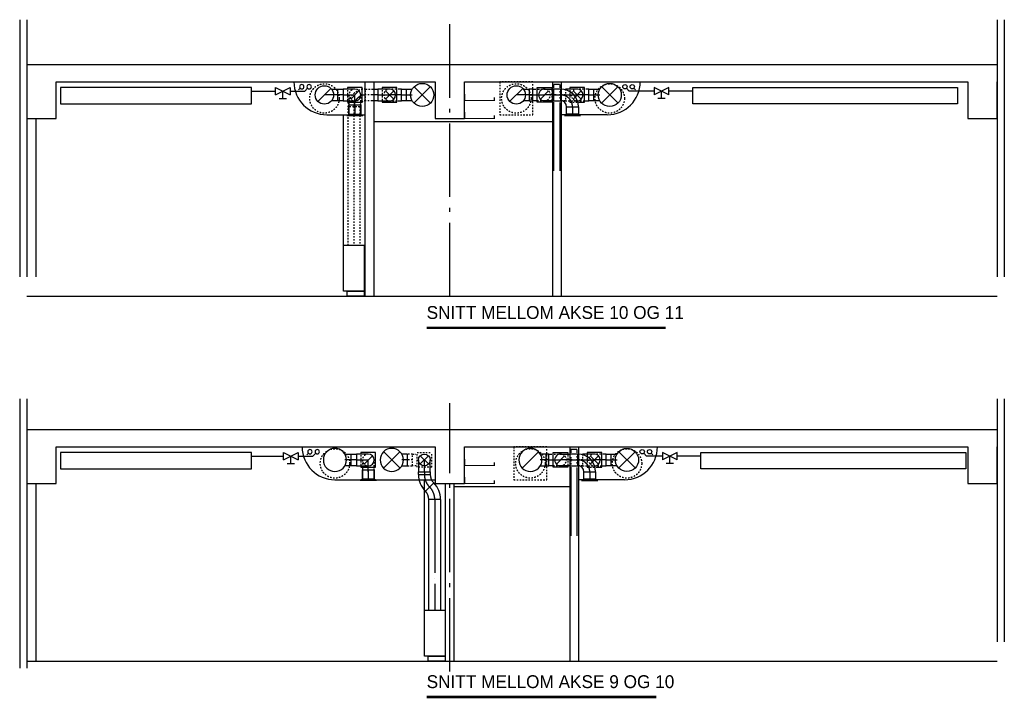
# Model space of a CAD drawing. Header units: millimetres. Extents: x 0 to 83130, y 0 to 53088.
# Tile 105 of 105: x 69740 to 83130, y 30458 to 39685. Entities that reach past the tile are written whole.
import ezdxf

# ---------------------------------------------------------------- set-up
doc = ezdxf.new("R2010")
doc.units = ezdxf.units.MM
doc.header["$LTSCALE"] = 50
doc.header["$MEASUREMENT"] = 0
doc.header["$PDMODE"] = 1
for name, pattern in [('2V-CENT', [23, 20, -1.5, 0, -1.5]), ('CENTERLINE', [27, 20, -3, 1, -3]), ('V-GOMD', [0.8, 0.4, -0.4]), ('V-KU', [2, 1, 1])]:
    doc.linetypes.add(name, pattern=pattern)
doc.layers.get('0').update_dxf_attribs({"linetype": 'CONTINUOUS'})
for name, color, linetype in [('V003', 7, 'CONTINUOUS'), ('V004', 1, 'CONTINUOUS'), ('V060-', 3, 'CONTINUOUS'), ('V070-', 3, 'CONTINUOUS'), ('V110', 1, 'CONTINUOUS'), ('V110-', 6, 'CONTINUOUS')]:
    doc.layers.add(name, color=color, linetype=linetype)
doc.styles.add('FISO', font='fiso')
doc.styles.add('ISO', font='ISO')
doc.styles.add('SIMPLEX', font='SIMPLEX')

# ---------------------------------------------------------------- blocks, each defined once
blk = doc.blocks.new('C90', base_point=(16233, 22618))
at = {"color": 0, "linetype": 'ByBlock'}
blk.add_circle((16233, 22618), 0.5, dxfattribs=at)
blk = doc.blocks.new('TLC90', base_point=(0, 4))
at = {"color": 1}
for p, q in [((-0.346, 4.346), (0.346, 3.654)), ((-0.346, 3.654), (0.346, 4.346))]:
    blk.add_line(p, q, dxfattribs=at)
blk = doc.blocks.new('CBOJ90_NB', base_point=(86107.402, 31352.24))
at = {"color": 0, "linetype": 'ByBlock'}
blk.add_line((86106.402, 31352.24), (86107.402, 31352.24), dxfattribs=at)
blk = doc.blocks.new('TLCG90', base_point=(0, 5))
at = {"color": 1, "linetype": 'V-GOMD'}
for p, q in [((-0.346, 5.346), (0.346, 4.654)), ((-0.346, 4.654), (0.346, 5.346))]:
    blk.add_line(p, q, dxfattribs=at)
blk = doc.blocks.new('CTXK_A', base_point=(16255, 22602.5))
at = {"color": 0, "linetype": 'ByBlock'}
blk.add_line((16255.5, 22602.5), (16255, 22602.5), dxfattribs=at)
blk = doc.blocks.new('KTXK_A', base_point=(16255, 22602.5))
at = {"color": 0, "linetype": 'ByBlock'}
for p, q in [((16255, 22603), (16255.5, 22603)), ((16255.5, 22603), (16255.5, 22602)), ((16255.5, 22602), (16255, 22602))]:
    blk.add_line(p, q, dxfattribs=at)
blk = doc.blocks.new('3TXK_A', base_point=(16255, 22602.5))
blk.add_point((16255.5, 22602.5))
at = {"color": 0, "linetype": 'ByBlock'}
blk.add_blockref('KTXK_A', (16255, 22602.5), dxfattribs=at)
at = {"color": 1, "linetype": '2V-CENT'}
blk.add_blockref('CTXK_A', (16255, 22602.5), dxfattribs=at)
at = {"style": 'ISO', "flags": 3}
blk.add_attdef('0', (16255, 22602.5), '', height=1, dxfattribs=at)
blk = doc.blocks.new('CTK_S', base_point=(16255, 22600))
at = {"color": 0, "linetype": 'ByBlock'}
blk.add_line((16255.5, 22600), (16255, 22600), dxfattribs=at)
blk = doc.blocks.new('KTK_S', base_point=(16255, 22600))
at = {"color": 0, "linetype": 'ByBlock'}
blk.add_circle((16255, 22600), 0.5, dxfattribs=at)
blk = doc.blocks.new('3TK_S', base_point=(16255, 22600))
at = {"color": 0, "linetype": 'ByBlock'}
blk.add_blockref('KTK_S', (16255, 22600), dxfattribs=at)
at = {"color": 1, "linetype": '2V-CENT'}
blk.add_blockref('CTK_S', (16255, 22600), dxfattribs=at)
at = {"style": 'ISO', "flags": 3}
blk.add_attdef('0', (16255, 22600), '', height=1, dxfattribs=at)
blk = doc.blocks.new('FLC90', base_point=(0, 5))
at = {"color": 1}
blk.add_line((-0.346, 4.654), (0.346, 5.346), dxfattribs=at)
blk = doc.blocks.new('VAGG_P', base_point=(16250.5, 22586.5))
for p, q in [((16250, 22587.5), (16251, 22587.5)), ((16250, 22587.5), (16250, 22586.5)), ((16251, 22587.5), (16251, 22586.5))]:
    blk.add_line(p, q)
at = {"color": 6}
blk.add_line((16249.95, 22586.5), (16251.05, 22586.5), dxfattribs=at)
blk = doc.blocks.new('C3A', base_point=(16246, 22590.5))
at = {"color": 0, "linetype": 'ByBlock'}
blk.add_line((16247, 22590.5), (16246, 22590.5), dxfattribs=at)
blk = doc.blocks.new('K3A', base_point=(16246, 22590.5))
at = {"color": 0, "linetype": 'ByBlock'}
for p, q in [((16246, 22591), (16247, 22591)), ((16247, 22591), (16247, 22590)), ((16247, 22590), (16246, 22590))]:
    blk.add_line(p, q, dxfattribs=at)
blk = doc.blocks.new('33A', base_point=(16246, 22590.5))
blk.add_point((16247, 22590.5))
at = {"color": 0, "linetype": 'ByBlock'}
blk.add_blockref('K3A', (16246, 22590.5), dxfattribs=at)
at = {"color": 1, "linetype": '2V-CENT'}
blk.add_blockref('C3A', (16246, 22590.5), dxfattribs=at)
at = {"style": 'SIMPLEX', "flags": 3}
blk.add_attdef('0', (16246, 22590.5), '', height=1, dxfattribs=at)
blk = doc.blocks.new('FLCG90', base_point=(0, 3))
at = {"color": 1, "linetype": 'V-GOMD'}
blk.add_line((-0.346, 2.654), (0.346, 3.346), dxfattribs=at)
blk = doc.blocks.new('CBOJ90_PB', base_point=(86107, 31352))
at = {"color": 0, "linetype": 'ByBlock'}
blk.add_arc((86106, 31353), 1, 270, 360, dxfattribs=at)
blk = doc.blocks.new('KBOJ90_PB', base_point=(86107, 31352))
at = {"color": 0, "linetype": 'ByBlock'}
for p, q in [((86106.5, 31353), (86107.5, 31353)), ((86106, 31352.5), (86106, 31351.5))]:
    blk.add_line(p, q, dxfattribs=at)
for radius in [1.5, 0.5]:
    blk.add_arc((86106, 31353), radius, 270, 360, dxfattribs=at)
blk = doc.blocks.new('3BOJ90_PB', base_point=(86107, 31352))
for p in [(86107, 31353), (86106, 31352)]:
    blk.add_point(p)
at = {"color": 1, "linetype": '2V-CENT'}
blk.add_blockref('CBOJ90_PB', (86107, 31352), dxfattribs=at)
at = {"color": 0, "linetype": 'ByBlock'}
blk.add_blockref('KBOJ90_PB', (86107, 31352), dxfattribs=at)
at = {"style": 'ISO', "flags": 3}
blk.add_attdef('0', (86107, 31352), '', height=1, dxfattribs=at)
blk = doc.blocks.new('K1A', base_point=(16237, 22591.5))
at = {"color": 0, "linetype": 'ByBlock'}
blk.add_line((16237, 22592), (16237, 22591), dxfattribs=at)
blk = doc.blocks.new('21A', base_point=(16237, 22591.5))
blk.add_point((16237, 22591.5))
at = {"color": 0, "linetype": 'ByBlock'}
blk.add_blockref('K1A', (16237, 22591.5), dxfattribs=at)
at = {"style": 'SIMPLEX', "flags": 3}
blk.add_attdef('0', (16237, 22591.5), '', height=1, dxfattribs=at)
blk = doc.blocks.new('VUN')
at = {"color": 0}
blk.add_circle((0, 0), 0.5, dxfattribs=at)
blk = doc.blocks.new('CBOJ45_P', base_point=(16236.061, 22619.837))
at = {"color": 0, "linetype": 'ByBlock'}
blk.add_arc((16235.44, 22621.337, 0.686), 1.5, 270, 315, dxfattribs=at)
blk = doc.blocks.new('KBOJ45_P', base_point=(16236.061, 22619.837))
at = {"color": 0, "linetype": 'ByBlock'}
for p, q in [((16235.44, 22619.337, 0.686), (16235.44, 22620.337, 0.686)), ((16236.147, 22620.63), (16236.854, 22619.923))]:
    blk.add_line(p, q, dxfattribs=at)
for radius in [1, 2]:
    blk.add_arc((16235.44, 22621.337, 0.686), radius, 270, 315, dxfattribs=at)
blk = doc.blocks.new('3BOJ45_P', base_point=(16236.061, 22619.837))
for p in [(16236.501, 22620.276), (16235.44, 22619.837)]:
    blk.add_point(p)
at = {"color": 0, "linetype": 'ByBlock'}
blk.add_blockref('KBOJ45_P', (16236.061, 22619.837), dxfattribs=at)
at = {"color": 1, "linetype": '2V-CENT'}
blk.add_blockref('CBOJ45_P', (16236.061, 22619.837), dxfattribs=at)
at = {"style": 'ISO', "flags": 3}
blk.add_attdef('0', (16236.061, 22619.837), '', height=1, dxfattribs=at)
blk = doc.blocks.new('CBOJ90_UB', base_point=(86107.592, 31354.077))
at = {"color": 0, "linetype": 'ByBlock'}
blk.add_line((86106.592, 31354.077), (86107.592, 31354.077), dxfattribs=at)
blk = doc.blocks.new('KBOJ90_UB', base_point=(86107.592, 31354.077))
at = {"color": 0, "linetype": 'ByBlock'}
for p, q in [((86107.592, 31354.577), (86106.592, 31354.577)), ((86106.592, 31354.577), (86106.592, 31353.577)), ((86106.592, 31353.577), (86107.592, 31353.577))]:
    blk.add_line(p, q, dxfattribs=at)
blk.add_blockref('C90', (86107.592, 31354.077), dxfattribs=at)
blk = doc.blocks.new('3BOJ90_UB', base_point=(86107.592, 31354.077))
blk.add_point((86106.592, 31354.077))
at = {"color": 0, "linetype": 'ByBlock'}
blk.add_blockref('KBOJ90_UB', (86107.592, 31354.077), dxfattribs=at)
at = {"color": 1, "linetype": '2V-CENT'}
blk.add_blockref('CBOJ90_UB', (86107.592, 31354.077), dxfattribs=at)
at = {"style": 'ISO', "flags": 3}
blk.add_attdef('0', (86107.592, 31354.077), '', height=1, dxfattribs=at)

msp = doc.modelspace()

# ---------------------------------------------------------------- linework, layer by layer
at = {"color": 1, "linetype": 'V-GOMD'}
for centre in [(73884.82, 38614.86), (76494.28, 38614.86), (77764.55, 38614.86), (74027.97, 33651.64), (76685.05, 33651.64), (77999.25, 33651.64)]:
    msp.add_circle(centre, 200, dxfattribs=at)
at = {"layer": 'V003'}
for p, q in [((69740.43, 39685.47), (69740.43, 36190.55)), ((69835.43, 39685.47), (69835.43, 36190.55)), ((83035.43, 39685.47), (83035.43, 36190.55)), ((83130.43, 39685.47), (83130.43, 36190.55)), ((69835.43, 39074.86), (83035.43, 39074.86)), ((69835.43, 38839.86), (69835.43, 38339.86)), ((70235.43, 38839.86), (75390.13, 38839.86)), ((70235.43, 38339.86), (70235.43, 38839.86)), ((75390.13, 38839.86), (75390.13, 38339.86)), ((75790.13, 38339.86), (75790.13, 38839.86)), ((75790.13, 38839.86), (82635.43, 38839.86)), ((82635.43, 38839.86), (82635.43, 38339.86)), ((83035.43, 38339.86), (83035.43, 38839.86)), ((69835.43, 38339.86), (70235.43, 38339.86)), ((69960.43, 38339.86), (69960.43, 36190.55)), ((75390.13, 38339.86), (75790.13, 38339.86)), ((82635.43, 38339.86), (83035.43, 38339.86)), ((69835.43, 35924.86), (83035.43, 35924.86)), ((69740.43, 34528.08), (69740.43, 30867.05)), ((69835.43, 34528.08), (69835.43, 30867.05)), ((83035.43, 34528.08), (83035.43, 31227.33)), ((83130.43, 34528.08), (83130.43, 31227.33)), ((69835.43, 34111.64), (83035.43, 34111.64)), ((69835.43, 33876.64), (69835.43, 33376.64)), ((70235.43, 33876.64), (75390.13, 33876.64)), ((70235.43, 33376.64), (70235.43, 33876.64)), ((75390.13, 33876.64), (75390.13, 33376.64)), ((75790.13, 33876.64), (82635.43, 33876.64)), ((75790.13, 33376.64), (75790.13, 33876.64)), ((82635.43, 33876.64), (82635.43, 33376.64)), ((83035.43, 33376.64), (83035.43, 33876.64)), ((69835.43, 33376.64), (70235.43, 33376.64)), ((69960.43, 33376.64), (69960.43, 30961.64)), ((75390.13, 33376.64), (75790.13, 33376.64)), ((82635.43, 33376.64), (83035.43, 33376.64)), ((69835.43, 30961.64), (83035.43, 30961.64))]:
    msp.add_line(p, q, dxfattribs=at)
at = {"layer": 'V003', "const_width": 15}
for points in [[(75795.39, 38673.95), (75795.39, 38586.32), (76195.39, 38586.32), (76195.39, 38631.39)], [(75795.39, 38428.89), (75795.39, 38341.26), (76195.39, 38341.26), (76195.39, 38386.33)], [(75795.39, 33710.72), (75795.39, 33623.1), (76195.39, 33623.1), (76195.39, 33668.16)], [(75795.39, 33465.66), (75795.39, 33378.04), (76195.39, 33378.04), (76195.39, 33423.1)]]:
    msp.add_lwpolyline(points, dxfattribs=at)
at = {"layer": 'V003', "color": 3, "const_width": 35}
for points in [[(75274.71, 35495.19), (78523.32, 35495.19)], [(75274.71, 30475.07), (78398.38, 30475.07)]]:
    msp.add_lwpolyline(points, dxfattribs=at)
at = {"layer": 'V004', "linetype": 'CENTERLINE'}
for p, q in [((75590.13, 35924.86), (75590.13, 39626.43)), ((75590.13, 30821.08), (75590.13, 34469.05))]:
    msp.add_line(p, q, dxfattribs=at)
at = {"layer": 'V004'}
for p, q in [((74435.39, 38839.86), (74435.39, 35924.86)), ((74555.39, 38839.86), (74555.39, 35924.86)), ((76985.39, 38839.86), (76985.39, 35924.86)), ((77105.39, 38839.86), (77105.39, 35924.86)), ((73917.81, 38392.43), (74435.39, 38392.43)), ((74556.86, 38301.05), (76982.8, 38301.05)), ((77731.56, 38392.43), (77105.39, 38392.43)), ((77220.09, 33876.64), (77220.09, 30961.64)), ((77340.09, 33876.64), (77340.09, 30961.64)), ((74028.27, 33429.21), (75390.13, 33429.21)), ((75525.28, 33376.64), (75525.28, 30961.64)), ((75645.28, 33376.64), (75645.28, 30961.64)), ((77966.26, 33429.21), (77340.09, 33429.21)), ((75645.28, 33337.83), (77217.5, 33337.83))]:
    msp.add_line(p, q, dxfattribs=at)
for centre, start, end in [((73917.81, 38839.86), 180, 270), ((77731.56, 38839.86), 270, 360), ((74028.27, 33876.64), 180, 270), ((77966.26, 33876.64), 270, 360)]:
    msp.add_arc(centre, 447.43, start, end, dxfattribs=at)
at = {"layer": 'V060-', "linetype": 'Continuous'}
for p, q in [((74060.86, 38742.12), (74139.1, 38742.12)), ((74533.68, 38742.46), (74611.92, 38742.46)), ((74931.35, 38742.12), (74998.88, 38742.12)), ((76716.95, 38742.12), (76670.33, 38742.12)), ((77098.36, 38742.46), (77001.34, 38742.46)), ((77003.99, 38759.87), (77003.99, 38803.76)), ((77083.99, 38803.76), (77083.99, 38757.31)), ((77481.35, 38742.12), (77548.88, 38742.12)), ((74139.1, 38582.12), (74060.86, 38582.12)), ((74611.92, 38582.46), (74533.68, 38582.46)), ((74998.88, 38582.12), (74931.35, 38582.12)), ((76670.33, 38582.12), (76716.95, 38582.12)), ((77001.34, 38582.46), (77098.36, 38582.46)), ((77548.88, 38582.12), (77481.35, 38582.12)), ((74218.54, 38381.61), (74218.54, 38527.77)), ((74378.54, 38527.77), (74378.54, 38381.61)), ((77003.99, 37631.76), (77003.99, 38563.06)), ((77083.99, 38560.51), (77083.99, 37631.76)), ((77178.01, 38383.32), (77178.01, 38502.42)), ((77338.01, 38502.42), (77338.01, 38383.32)), ((74243.09, 33778.9), (74321.33, 33778.9)), ((76935.38, 33778.9), (76900.72, 33778.9)), ((77333.06, 33779.23), (77219.77, 33779.23)), ((77238.69, 33796.65), (77238.69, 33840.53)), ((77318.69, 33840.53), (77318.69, 33794.09)), ((77716.05, 33778.9), (77783.58, 33778.9)), ((74321.33, 33618.9), (74243.09, 33618.9)), ((76900.72, 33618.9), (76935.38, 33618.9)), ((77219.77, 33619.23), (77333.06, 33619.23)), ((77783.58, 33618.9), (77716.05, 33618.9)), ((74400.77, 33421.97), (74400.77, 33564.55)), ((74560.77, 33564.55), (74560.77, 33421.97)), ((75163.71, 33500.61, 109.83), (75163.71, 33539.23, 109)), ((75323.71, 33539.23, 109), (75323.71, 33500.61, 109.83)), ((77238.69, 32668.54), (77238.69, 33599.84)), ((77318.69, 33597.29), (77318.69, 32668.54)), ((77412.71, 33420.1), (77412.71, 33539.19)), ((77572.71, 33539.19), (77572.71, 33420.1)), ((75305.28, 31654.64), (75305.28, 33162.87)), ((75465.28, 33162.87), (75465.28, 31654.64))]:
    msp.add_line(p, q, dxfattribs=at)
at = {"layer": 'V060-', "color": 3, "linetype": 'ByBlock'}
for p, q in [((74298.54, 38741.78), (74138.54, 38741.78)), ((74138.54, 38741.78), (74138.54, 38581.78)), ((74771.35, 38742.12), (74611.35, 38742.12)), ((74611.35, 38742.12), (74611.35, 38582.12)), ((74931.35, 38742.12), (74887.45, 38742.12)), ((74931.35, 38582.12), (74931.35, 38742.12)), ((76716.95, 38742.12), (76760.85, 38742.12)), ((76716.95, 38582.12), (76716.95, 38742.12)), ((76876.95, 38742.12), (77001.9, 38742.12)), ((77001.9, 38742.12), (77001.9, 38582.12)), ((77321.35, 38742.12), (77161.35, 38742.12)), ((77481.35, 38742.12), (77437.45, 38742.12)), ((77481.35, 38582.12), (77481.35, 38742.12)), ((74138.54, 38581.78), (74298.54, 38581.78)), ((74611.35, 38582.12), (74771.35, 38582.12)), ((74882.61, 38582.12), (74931.35, 38582.12)), ((76765.69, 38582.12), (76716.95, 38582.12)), ((77001.9, 38582.12), (76876.95, 38582.12)), ((77432.61, 38582.12), (77481.35, 38582.12)), ((74218.54, 38550.52), (74218.54, 38393.91)), ((74218.54, 38527.77), (74378.54, 38527.77)), ((74378.54, 38393.91), (74378.54, 38545.68)), ((74320.77, 33778.56), (74320.77, 33618.56)), ((74480.77, 33778.56), (74320.77, 33778.56)), ((76935.38, 33618.9), (76935.38, 33778.9)), ((76935.38, 33778.9), (76979.28, 33778.9)), ((77095.38, 33778.9), (77220.33, 33778.9)), ((77220.33, 33778.9), (77220.33, 33618.9)), ((77556.05, 33778.9), (77396.05, 33778.9)), ((77716.05, 33778.9), (77672.15, 33778.9)), ((77716.05, 33618.9), (77716.05, 33778.9)), ((74320.77, 33618.56), (74480.77, 33618.56)), ((76984.12, 33618.9), (76935.38, 33618.9)), ((77220.33, 33618.9), (77095.38, 33618.9)), ((77667.31, 33618.9), (77716.05, 33618.9)), ((74400.77, 33587.3), (74400.77, 33434.27)), ((74400.77, 33564.55), (74560.77, 33564.55)), ((74560.77, 33434.27), (74560.77, 33582.46))]:
    msp.add_line(p, q, dxfattribs=at)
at = {"layer": 'V060-'}
for p, q in [((74198.54, 38761.78), (74198.54, 38751.62)), ((74398.54, 38761.78), (74198.54, 38761.78)), ((74398.54, 38561.78), (74398.54, 38761.78)), ((74871.35, 38762.12), (74671.35, 38762.12)), ((74671.35, 38762.12), (74671.35, 38751.96)), ((74871.35, 38562.12), (74871.35, 38762.12)), ((76776.95, 38762.12), (76976.95, 38762.12)), ((76776.95, 38562.12), (76776.95, 38762.12)), ((76976.95, 38762.12), (76976.95, 38751.96)), ((77221.35, 38762.12), (77221.35, 38751.96)), ((77421.35, 38762.12), (77221.35, 38762.12)), ((77421.35, 38562.12), (77421.35, 38762.12)), ((74198.54, 38570.95), (74198.54, 38561.78)), ((74671.35, 38571.28), (74671.35, 38562.12)), ((76976.95, 38571.28), (76976.95, 38562.12)), ((74198.54, 38561.78), (74398.54, 38561.78)), ((74671.35, 38562.12), (74871.35, 38562.12)), ((76976.95, 38562.12), (76776.95, 38562.12)), ((77345.15, 38562.12), (77421.35, 38562.12)), ((74145.65, 36617.86), (74425.65, 36617.86)), ((74145.65, 35994.86), (74145.65, 36617.86)), ((74425.65, 36617.86), (74425.65, 35994.86)), ((74425.65, 35994.86), (74145.65, 35994.86)), ((74195.65, 35994.86), (74425.65, 35994.86)), ((74195.65, 35924.86), (74195.65, 35994.86)), ((74425.65, 35924.86), (74195.65, 35924.86)), ((74425.65, 35994.86), (74425.65, 35924.86)), ((74580.77, 33798.56), (74380.77, 33798.56)), ((74380.77, 33798.56), (74380.77, 33788.39)), ((74580.77, 33598.56), (74580.77, 33798.56)), ((76995.38, 33598.9), (76995.38, 33798.9)), ((76995.38, 33798.9), (77195.38, 33798.9)), ((77195.38, 33798.9), (77195.38, 33788.73)), ((77456.05, 33798.9), (77456.05, 33788.73)), ((77656.05, 33798.9), (77456.05, 33798.9)), ((77656.05, 33598.9), (77656.05, 33798.9)), ((74380.77, 33607.72), (74380.77, 33598.56)), ((74380.77, 33598.56), (74580.77, 33598.56)), ((77195.38, 33598.9), (76995.38, 33598.9)), ((77195.38, 33608.06), (77195.38, 33598.9)), ((77579.85, 33598.9), (77656.05, 33598.9)), ((75245.28, 31031.64), (75245.28, 31654.64)), ((75245.28, 31654.64), (75525.28, 31654.64)), ((75525.28, 31654.64), (75525.28, 31031.64)), ((75525.28, 31031.64), (75245.28, 31031.64)), ((75295.28, 30961.64), (75295.28, 31031.64)), ((75295.28, 31031.64), (75525.28, 31031.64)), ((75525.28, 30961.64), (75295.28, 30961.64)), ((75525.28, 31031.64), (75525.28, 30961.64))]:
    msp.add_line(p, q, dxfattribs=at)
at = {"layer": 'V060-', "color": 1, "linetype": 'V-GOMD'}
for p, q in [((74198.54, 38729.03), (74198.54, 38591.92)), ((74445, 38582.46), (74445, 38742.46)), ((74671.35, 38729.37), (74671.35, 38592.25)), ((74860.02, 38742.12), (74771.35, 38742.12)), ((76788.29, 38742.12), (76876.95, 38742.12)), ((76976.95, 38729.37), (76976.95, 38592.25)), ((77003.99, 38601.4), (77003.99, 38716.42)), ((77083.99, 38713.86), (77083.99, 38598.85)), ((77161.35, 38742.12), (77161.35, 38582.12)), ((77221.35, 38729.37), (77221.35, 38592.25)), ((77410.02, 38742.12), (77321.35, 38742.12)), ((74218.54, 38661.78), (74218.54, 38571.5)), ((74378.54, 38573.12), (74378.54, 38661.78)), ((74533.68, 38662.46), (74445, 38662.46)), ((74771.35, 38582.12), (74861.63, 38582.12)), ((76876.95, 38582.12), (76786.67, 38582.12)), ((77161.92, 38662.46), (77083.68, 38662.46)), ((77161.92, 38582.46), (77083.68, 38582.46)), ((77161.35, 38582.12), (77321.35, 38582.12)), ((77221.35, 38571.28), (77221.35, 38562.12)), ((77321.35, 38582.12), (77411.63, 38582.12)), ((74365, 38502.46), (74205, 38502.46)), ((74285.65, 38502.46), (74285.65, 36617.86)), ((77221.35, 38562.12), (77317.02, 38562.12)), ((74380.77, 33765.81), (74380.77, 33628.69)), ((75143.71, 33599.23, 109), (75143.71, 33799.23, 109)), ((75143.71, 33799.23, 109), (75343.71, 33799.23, 109)), ((75343.71, 33599.23, 109), (75343.71, 33799.23, 109)), ((77006.72, 33778.9), (77095.38, 33778.9)), ((77195.38, 33766.15), (77195.38, 33629.03)), ((77238.69, 33638.18), (77238.69, 33753.2)), ((77318.69, 33750.64), (77318.69, 33635.62)), ((77396.05, 33778.9), (77396.05, 33618.9)), ((77456.05, 33766.15), (77456.05, 33629.03)), ((77644.72, 33778.9), (77556.05, 33778.9)), ((74400.77, 33698.56), (74400.77, 33608.28)), ((74560.77, 33609.89), (74560.77, 33698.56)), ((75083.71, 33699.23, 109), (75016.18, 33699.23, 109)), ((77095.38, 33618.9), (77005.1, 33618.9)), ((77396.62, 33699.23), (77318.38, 33699.23)), ((77396.62, 33619.23), (77318.38, 33619.23)), ((77396.05, 33618.9), (77556.05, 33618.9)), ((77556.05, 33618.9), (77646.33, 33618.9)), ((75343.71, 33599.23, 109), (75143.71, 33599.23, 109)), ((77456.05, 33608.06), (77456.05, 33598.9)), ((77456.05, 33598.9), (77551.72, 33598.9))]:
    msp.add_line(p, q, dxfattribs=at)
at = {"layer": 'V060-', "linetype": 'V-GOMD'}
for p, q in [((74445, 38742.46), (74533.68, 38742.46)), ((74533.68, 38582.46), (74445, 38582.46)), ((74205.65, 36617.86), (74205.65, 38502.46)), ((74365.65, 38502.46), (74365.65, 36617.86)), ((75083.71, 33779.23, 109), (75016.18, 33779.23, 109)), ((75016.18, 33619.23, 109), (75083.71, 33619.23, 109))]:
    msp.add_line(p, q, dxfattribs=at)
at = {"layer": 'V060-', "color": 1, "linetype": '2V-CENT'}
for p, q in [((74139.1, 38662.12), (74060.86, 38662.12)), ((74611.92, 38662.46), (74533.68, 38662.46)), ((74931.35, 38662.12), (74998.88, 38662.12)), ((76716.95, 38662.12), (76670.33, 38662.12)), ((77001.34, 38662.46), (77098.36, 38662.46)), ((77481.35, 38662.12), (77548.88, 38662.12)), ((74298.54, 38527.77), (74298.54, 38381.61)), ((77258.01, 38502.42), (77258.01, 38383.32)), ((74321.33, 33698.9), (74243.09, 33698.9)), ((76935.38, 33698.9), (76900.72, 33698.9)), ((77219.77, 33699.23), (77333.06, 33699.23)), ((77716.05, 33698.9), (77783.58, 33698.9)), ((74480.77, 33564.55), (74480.77, 33421.97)), ((75243.71, 33539.23, 109), (75243.71, 33500.61, 109.83)), ((77492.71, 33539.19), (77492.71, 33420.1)), ((75385.28, 33162.87), (75385.28, 31654.64))]:
    msp.add_line(p, q, dxfattribs=at)
at = {"layer": 'V060-', "color": 4}
for p, q in [((74145.65, 36617.86), (74145.65, 38384.44)), ((75245.28, 31654.64), (75245.28, 33421.22))]:
    msp.add_line(p, q, dxfattribs=at)
at = {"layer": 'V060-', "color": 3, "linetype": 'V-GOMD'}
for p, q in [((75083.71, 33619.23, 109), (75083.71, 33779.23, 109)), ((75083.71, 33779.23, 109), (75127.61, 33779.23, 109)), ((75132.45, 33619.23, 109), (75083.71, 33619.23, 109))]:
    msp.add_line(p, q, dxfattribs=at)
at = {"layer": 'V060-', "color": 1, "linetype": 'V-GOMD'}
for points in [[(76269.28, 38389.86), (76719.28, 38389.86), (76719.28, 38839.86), (76269.28, 38839.86)], [(76460.05, 33426.64), (76910.05, 33426.64), (76910.05, 33876.64), (76460.05, 33876.64)]]:
    msp.add_lwpolyline(points, close=True, dxfattribs=at)
for centre, radius, start, end in [((74445, 38502.46), 240, 90, 180), ((77321.35, 38662.12), 80, 89.99993, 269.99993), ((74445, 38502.46), 80, 90, 180), ((77556.05, 33698.89), 80, 89.99993, 269.99993)]:
    msp.add_arc(centre, radius, start, end, dxfattribs=at)
at = {"layer": 'V060-', "color": 3, "linetype": 'V-GOMD'}
for centre, start, end in [((74298.54, 38661.78), 89.99993, 269.99993), ((74771.35, 38662.12), 89.99993, 269.99993), ((76876.95, 38662.12), 270.00007, 450.00007), ((74480.77, 33698.56), 89.99993, 269.99993), ((77095.38, 33698.89), 270.00007, 450.00007)]:
    msp.add_arc(centre, 80, start, end, dxfattribs=at)
at = {"layer": 'V060-', "color": 3, "linetype": 'ByBlock'}
for centre, start, end in [((74298.54, 38661.78), 269.99993, 449.99993), ((74771.35, 38662.12), 269.99993, 449.99993), ((76876.95, 38662.12), 90.00007, 270.00007), ((77321.35, 38662.12), 269.99993, 449.99993), ((74480.77, 33698.56), 269.99993, 449.99993), ((77095.38, 33698.89), 90.00007, 270.00007), ((77556.05, 33698.89), 269.99993, 449.99993)]:
    msp.add_arc(centre, 80, start, end, dxfattribs=at)
at = {"layer": 'V110', "color": 1}
for p, q in [((73218.89, 38664.86), (73418.89, 38764.86)), ((73218.89, 38764.86), (73418.89, 38664.86)), ((73218.89, 38664.86), (73218.89, 38764.86)), ((73318.89, 38614.86), (73318.89, 38714.86)), ((73418.89, 38764.86), (73418.89, 38664.86)), ((78570.4, 38764.86), (78370.4, 38664.86)), ((78570.4, 38664.86), (78370.4, 38764.86)), ((78370.4, 38764.86), (78370.4, 38664.86)), ((78470.4, 38614.86), (78470.4, 38714.86)), ((78570.4, 38664.86), (78570.4, 38764.86)), ((73268.89, 38614.86), (73368.89, 38614.86)), ((78520.4, 38614.86), (78420.4, 38614.86)), ((73329.35, 33701.64), (73329.35, 33801.64)), ((73329.35, 33701.64), (73529.35, 33801.64)), ((73329.35, 33801.64), (73529.35, 33701.64)), ((73429.35, 33651.64), (73429.35, 33751.64)), ((73529.35, 33801.64), (73529.35, 33701.64)), ((78681.23, 33801.64), (78481.23, 33701.64)), ((78681.23, 33701.64), (78481.23, 33801.64)), ((78481.23, 33801.64), (78481.23, 33701.64)), ((78581.23, 33651.64), (78581.23, 33751.64)), ((78681.23, 33701.64), (78681.23, 33801.64)), ((73379.35, 33651.64), (73479.35, 33651.64)), ((78631.23, 33651.64), (78531.23, 33651.64))]:
    msp.add_line(p, q, dxfattribs=at)
at = {"layer": 'V110'}
for points in [[(72894.82, 38764.86), (70294.82, 38764.86), (70294.82, 38539.86), (72894.82, 38539.86)], [(78894.48, 38764.86), (82494.48, 38764.86), (82494.48, 38539.86), (78894.48, 38539.86)], [(72894.82, 33801.64), (70294.82, 33801.64), (70294.82, 33576.64), (72894.82, 33576.64)], [(79005.3, 33801.64), (82605.3, 33801.64), (82605.3, 33576.64), (79005.3, 33576.64)]]:
    msp.add_lwpolyline(points, close=True, dxfattribs=at)
at = {"layer": 'V110-', "linetype": 'V-KU'}
for p, q in [((72894.82, 38714.86), (73218.89, 38714.86)), ((73418.89, 38714.86), (73617.29, 38714.86)), ((73555.4, 38752.98), (73533.63, 38731.2)), ((73655.4, 38752.98), (73617.29, 38714.86)), ((77992.46, 38752.98), (78030.58, 38714.86)), ((78370.4, 38714.86), (78030.58, 38714.86)), ((78092.46, 38752.98), (78114.23, 38731.2)), ((78894.48, 38714.86), (78570.4, 38714.86)), ((72894.82, 33751.64), (73329.35, 33751.64)), ((73529.35, 33751.64), (73727.74, 33751.64)), ((73665.86, 33789.75), (73644.09, 33767.98)), ((73765.86, 33789.75), (73727.74, 33751.64)), ((78227.16, 33789.75), (78265.28, 33751.64)), ((78481.23, 33751.64), (78265.28, 33751.64)), ((78327.16, 33789.75), (78348.93, 33767.98)), ((79005.3, 33751.64), (78681.23, 33751.64))]:
    msp.add_line(p, q, dxfattribs=at)

# ---------------------------------------------------------------- block references
at = {"layer": 'V060-', "linetype": 'Continuous'}
for name, p, xscale, yscale, zscale in [('3TK_S', (73884.82, 38662.12), 250, 250, 250), ('3TXK_A', (73980.86, 38662.12), 160, 160, 160), ('3TK_S', (76494.28, 38662.12), 250, 250, 250), ('3TXK_A', (76590.33, 38662.12), 160, 160, 160), ('3TXK_A', (74163.09, 33698.9), 160, 160, 160)]:
    msp.add_blockref(name, p, dxfattribs=dict(at, xscale=xscale, yscale=yscale, zscale=zscale))
at = {"layer": 'V060-'}
for name, p, xscale, yscale, zscale in [('FLC90', (73884.82, 38662.12), 250, 250, 250), ('FLCG90', (74298.54, 38661.78), 160, 160, 160), ('TLCG90', (74771.35, 38662.12), 160, 160, 160), ('C90', (75214.55, 38662.12), 315, 315, 315), ('TLC90', (75214.55, 38662.12), 315, 315, 315), ('FLC90', (76494.28, 38662.12), 250, 250, 250), ('FLCG90', (76876.95, 38662.12), 160, 160, 160), ('TLCG90', (77321.35, 38662.12), 160, 160, 160), ('C90', (77764.55, 38662.12), 315, 315, 315), ('TLC90', (77764.55, 38662.12), 315, 315, 315), ('C90', (74027.42, 33698.9), -315, 315, 315), ('FLCG90', (74480.77, 33698.56), 160, 160, 160), ('C90', (74800.51, 33699.23, 109), -315, 315, 315), ('TLC90', (74800.51, 33699.23, 109), -315, 315, 315), ('TLC90', (75243.71, 33699.23, 109), 160, 160, 160), ('C90', (76685.05, 33698.9), -315, 315, 315), ('FLC90', (76685.05, 33698.9), 315, 315, 315), ('FLCG90', (77095.38, 33698.9), 160, 160, 160), ('TLCG90', (77556.05, 33698.9), 160, 160, 160), ('C90', (77999.25, 33698.9), 315, 315, 315), ('TLC90', (77999.25, 33698.9), 315, 315, 315)]:
    msp.add_blockref(name, p, dxfattribs=dict(at, xscale=xscale, yscale=yscale, zscale=zscale))
at = {"layer": 'V060-', "linetype": 'Continuous'}
for name, p, xscale, yscale, zscale, rotation in [('3TXK_A', (75078.88, 38662.12), 160, 160, 160, 180), ('21A', (77043, 38803.41), 80, 80, 80, 270), ('3BOJ90_PB', (77258.01, 38662.42), 160, 160, 160, 90), ('3TXK_A', (77628.88, 38662.12), 160, 160, 160, 180), ('3BOJ90_UB', (75243.71, 33699.23, 109), 160, 160, 160, 90), ('3TXK_A', (76820.72, 33698.9), -160, 160, 160, 180), ('21A', (77277.7, 33840.19), 80, 80, 80, 270), ('3BOJ90_PB', (77492.71, 33699.19), 160, 160, 160, 90), ('3TXK_A', (77863.58, 33698.9), 160, 160, 160, 180), ('3BOJ45_P', (75243.71, 33401.2), 160.0000000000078, 160.0000000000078, 160.0000000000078, 270), ('3BOJ45_P', (75385, 33261.32), 160, 160, 160, 90)]:
    msp.add_blockref(name, p, dxfattribs=dict(at, xscale=xscale, yscale=yscale, zscale=zscale, rotation=rotation))
at = {"layer": 'V060-', "color": 1, "linetype": '2V-CENT', "yscale": 160, "zscale": 160}
for p, xscale in [((74298.54, 38661.78), 160), ((74771.35, 38662.12), 160), ((76876.95, 38662.12), -160), ((74480.77, 33698.56), 160), ((77095.38, 33698.9), -160)]:
    msp.add_blockref('CBOJ90_NB', p, dxfattribs=dict(at, xscale=xscale))
at = {"layer": 'V060-', "color": 1, "linetype": 'V-GOMD', "xscale": 160, "yscale": 160, "zscale": 160, "rotation": 180}
msp.add_blockref('CBOJ90_PB', (74285, 38662.46), dxfattribs=at)
at = {"layer": 'V060-', "color": 1, "linetype": '2V-CENT', "yscale": 160, "zscale": 160}
for p, xscale, rotation in [((74298.54, 38661.78), 160, 90), ((74771.35, 38662.12), 160, 180), ((76876.95, 38662.12), -160, 180), ((77321.35, 38662.12), 160, 180), ((74480.77, 33698.56), 160, 90), ((77095.38, 33698.9), -160, 180), ((77556.05, 33698.9), 160, 180)]:
    msp.add_blockref('CBOJ90_NB', p, dxfattribs=dict(at, xscale=xscale, rotation=rotation))
at = {"layer": 'V060-', "color": 1, "linetype": 'V-GOMD', "xscale": 160, "yscale": 160, "zscale": 160}
for p in [(77321.35, 38662.12), (77556.05, 33698.9)]:
    msp.add_blockref('CBOJ90_NB', p, dxfattribs=at)
at = {"layer": 'V060-', "linetype": 'V-GOMD', "xscale": -160, "yscale": 160, "zscale": 160, "rotation": 180}
msp.add_blockref('3TXK_A', (74936.18, 33699.23, 109), dxfattribs=at)
at = {"layer": 'V070-', "xscale": 200, "yscale": 10, "zscale": 200}
for p in [(74298.54, 38381.61), (77258.01, 38383.32), (74480.77, 33421.97), (77492.71, 33420.1)]:
    msp.add_blockref('VAGG_P', p, dxfattribs=at)
at = {"layer": 'V070-', "linetype": 'Continuous', "xscale": 10, "yscale": 160, "zscale": 10, "rotation": 90}
for p in [(74298.54, 38391.61), (77258.01, 38393.32), (74480.77, 33431.97), (77492.71, 33430.1)]:
    msp.add_blockref('33A', p, dxfattribs=at)
at = {"layer": 'V110-', "color": 1, "yscale": 60, "zscale": 60}
for p, xscale in [((73576.62, 38774.19), -60), ((73676.62, 38774.19), -60), ((77971.25, 38774.19), 60), ((78071.25, 38774.19), 60), ((73687.07, 33810.97), -60), ((73787.07, 33810.97), -60), ((78205.95, 33810.97), 60), ((78305.95, 33810.97), 60)]:
    msp.add_blockref('VUN', p, dxfattribs=dict(at, xscale=xscale))

# ---------------------------------------------------------------- texts
at = {"layer": 'V003', "color": 3, "style": 'FISO'}
for s, p in [('SNITT MELLOM AKSE 10 OG 11', (75274.71, 35616.42)), ('SNITT MELLOM AKSE 9 OG 10', (75274.71, 30596.3))]:
    msp.add_text(s, height=175, dxfattribs=at).set_placement(p)

doc.saveas('drawing.dxf')
